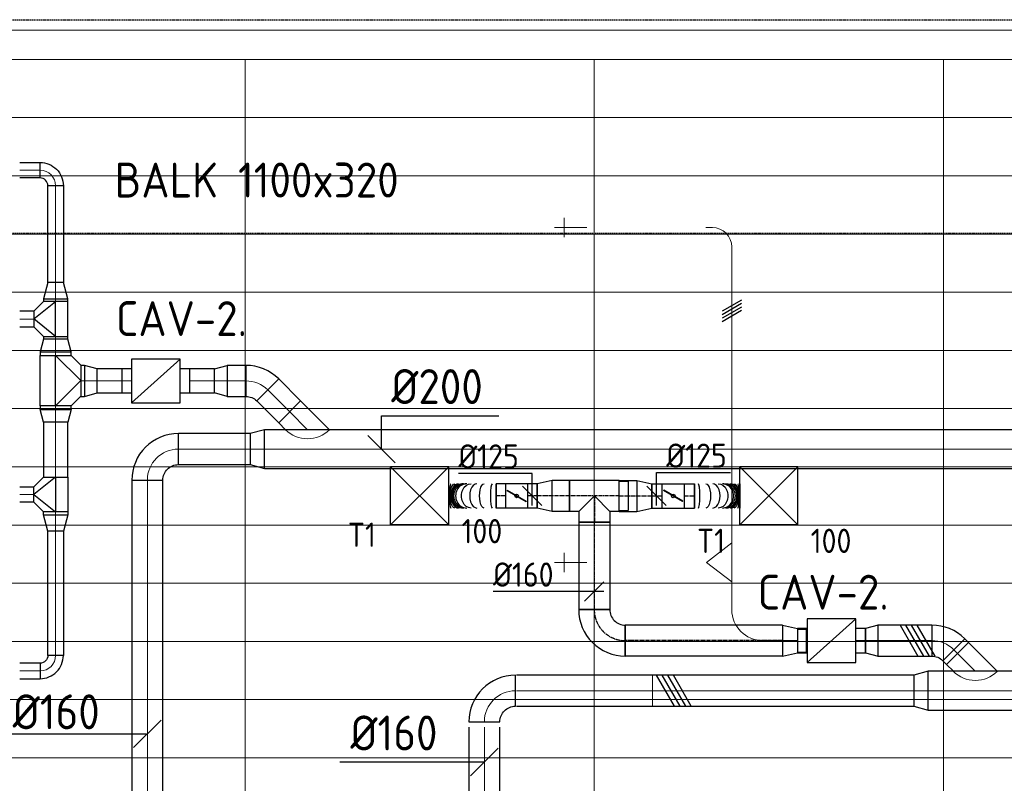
# Model space of a CAD drawing. Header units: millimetres. Extents: x -73785 to 23627, y 5976 to 52620.
# Tile 27 of 56: x -70849 to -65773, y 47615 to 51551. Entities that reach past the tile are written whole.
import ezdxf
from ezdxf.enums import TextEntityAlignment as Align

# ---------------------------------------------------------------- set-up
doc = ezdxf.new("R2010")
doc.units = ezdxf.units.MM
doc.linetypes.add('CENTER2', pattern=[28.575, 19.05, -3.175, 3.175, -3.175])
doc.linetypes.add('HIDDEN', pattern=[9.525, 6.35, -3.175])
for name, color, linetype in [('4plfd', 254, 'Continuous'), ('BALKEN', 7, 'Continuous'), ('WL570---_RETOUR', 100, 'Continuous'), ('WL570---_TOEVOER', 200, 'Continuous'), ('WL570---_TOEVOER_HL', 1, 'Continuous'), ('WL570---_TOEVOER_RST', 200, 'Continuous'), ('WL570---_TOEVOER_RST_HL', 1, 'Continuous'), ('WM570---_RETOUR', 2, 'Continuous'), ('WM570---_TOEVOER', 2, 'Continuous'), ('WM570---_TOEVOER_PR', 2, 'Continuous'), ('WM570---_TOEVOER_RST_PR', 1, 'Continuous')]:
    doc.layers.add(name, color=color, linetype=linetype)
for name, color, linetype, lineweight in [('WL570---_BESTAAND-HARTLIJN', 161, 'Continuous', 0), ('WL570---_BESTAAND-RETOUR', 140, 'Continuous', 0), ('WL570---_BESTAAND-ROOSTER', 161, 'Continuous', 0), ('WL570---_BESTAAND-TOEVOER', 180, 'Continuous', 0), ('WL570---_DEMONTEREN', 10, 'Continuous', 0)]:
    doc.layers.add(name, color=color, linetype=linetype, lineweight=lineweight)
doc.layers.get('WL570---_DEMONTEREN').off()
doc.styles.add('BURO-025', font='ISO96.shx', dxfattribs={"height": 2.5})
doc.styles.add('ISO', font='ISO', dxfattribs={"height": 162})
doc.styles.add('MAATVOERING', font='ISO')

# ---------------------------------------------------------------- blocks, each defined once
blk = doc.blocks.new('Groep-44')
at = {"color": 8, "linetype": 'Continuous', "lineweight": 13}
for p, q in [((-73154.9, 49899.1), (-11882.7, 49899.1)), ((-73154.9, 49599.1), (-11882.7, 49599.1)), ((-73154.9, 49299.1), (-11882.7, 49299.1)), ((-73154.9, 48999.1), (-11882.7, 48999.1)), ((-73154.9, 48699.1), (-11882.7, 48699.1)), ((-73154.9, 48399.1), (-11882.7, 48399.1)), ((-73154.9, 48399.1), (-11882.7, 48399.1)), ((-73154.9, 48099.1), (-11882.7, 48099.1)), ((-73154.9, 47799.1), (-11882.7, 47799.1)), ((-73154.9, 47499.1), (-11882.7, 47499.1)), ((-73154.9, 47199.1), (-11882.7, 47199.1)), ((-73154.9, 46899.1), (-11882.7, 46899.1)), ((-73154.9, 46599.1), (-11882.7, 46599.1))]:
    blk.add_line(p, q, dxfattribs=at)
blk = doc.blocks.new('Groep-50')
at = {"color": 8, "linetype": 'Continuous', "lineweight": 13}
for p, q in [((-73304.9, 50349.1), (-4004.9, 50349.1)), ((-73154.9, 50199.1), (-4154.9, 50199.1)), ((-71054.9, 50199.1), (-71054.9, 42999.1)), ((-69254.9, 50199.1), (-69254.9, 42999.1)), ((-67454.9, 50199.1), (-67454.9, 42999.1))]:
    blk.add_line(p, q, dxfattribs=at)
at = {"color": 8}
blk.add_blockref('Groep-44', (0, 0), dxfattribs=at)
blk = doc.blocks.new('Block plafond 2e verd')
at = {"layer": '4plfd'}
blk.add_blockref('Groep-50', (73180, -19000), dxfattribs=at)
blk = doc.blocks.new('KARO')
for p, q in [((1, 0.5), (0, 0.5)), ((0, -0.5), (1, -0.5))]:
    blk.add_line(p, q)
at = {"invisible_edges": 15}
blk.add_3dface([(0, 0.5), (0, -0.5), (1, -0.5), (1, 0.5)], dxfattribs=at)
at = {"layer": 'WL570---_BESTAAND-HARTLIJN'}
blk.add_line((0, 0), (1, 0), dxfattribs=at)
blk = doc.blocks.new('VBX1251250012525000')
blk.add_lwpolyline([(50, -112.5), (300, -112.5), (300, 112.5), (50, 112.5)], close=True)
for points in [[(50, 62.5), (0, 62.5), (0, -62.5), (50, -62.5)], [(300, -62.5), (350, -62.5), (350, 62.5), (300, 62.5)]]:
    blk.add_lwpolyline(points)
at = {"layer": 'WL570---_BESTAAND-HARTLIJN'}
blk.add_line((300, 0), (350, 0), dxfattribs=at)
at = {"layer": 'WL570---_BESTAAND-TOEVOER'}
blk.add_line((50, -112.5), (300, 112.5), dxfattribs=at)
blk = doc.blocks.new('OBO16000090H')
blk.add_lwpolyline([(80, -160, 0.414214), (-160, 80), (-160, -80, -0.414214), (-80, -160)], format="xyb", close=True)
at = {"invisible_edges": 15}
for points in [[(-146.1, -81.2), (-118.3, 76.4), (-160, 80), (-160, -80)], [(-132.6, -84.8), (-77.9, 65.5), (-118.3, 76.4), (-146.1, -81.2)], [(-120, -90.7), (-40, 47.8), (-77.9, 65.5), (-132.6, -84.8)], [(-108.6, -98.7), (-5.7, 23.9), (-40, 47.8), (-120, -90.7)], [(-98.7, -108.6), (23.9, -5.7), (-5.7, 23.9), (-108.6, -98.7)], [(-90.7, -120), (47.8, -40), (23.9, -5.7), (-98.7, -108.6)], [(-84.8, -132.6), (65.5, -77.9), (47.8, -40), (-90.7, -120)], [(-81.2, -146.1), (76.4, -118.3), (65.5, -77.9), (-84.8, -132.6)], [(-80, -160), (80, -160), (76.4, -118.3), (-81.2, -146.1)]]:
    blk.add_3dface(points, dxfattribs=at)
at = {"layer": 'WL570---_BESTAAND-HARTLIJN'}
blk.add_arc((-160, -160), 160, 0, 90, dxfattribs=at)
blk = doc.blocks.new('MVLINE')
blk.add_line((35.4, -35.4), (-35.4, 35.4))
blk = doc.blocks.new('OBO8000090H')
blk.add_lwpolyline([(40, -80, 0.414214), (-80, 40), (-80, -40, -0.414214), (-40, -80)], format="xyb", close=True)
at = {"invisible_edges": 15}
for points in [[(-73.1, -40.6), (-59.2, 38.2), (-80, 40), (-80, -40)], [(-66.3, -42.4), (-39, 32.8), (-59.2, 38.2), (-73.1, -40.6)], [(-60, -45.4), (-20, 23.9), (-39, 32.8), (-66.3, -42.4)], [(-54.3, -49.4), (-2.9, 11.9), (-20, 23.9), (-60, -45.4)], [(-49.4, -54.3), (11.9, -2.9), (-2.9, 11.9), (-54.3, -49.4)], [(-45.4, -60), (23.9, -20), (11.9, -2.9), (-49.4, -54.3)], [(-42.4, -66.3), (32.8, -39), (23.9, -20), (-45.4, -60)], [(-40.6, -73.1), (38.2, -59.2), (32.8, -39), (-42.4, -66.3)], [(-40, -80), (40, -80), (38.2, -59.2), (-40.6, -73.1)]]:
    blk.add_3dface(points, dxfattribs=at)
at = {"layer": 'WL570---_BESTAAND-HARTLIJN'}
blk.add_arc((-80, -80), 80, 0, 90, dxfattribs=at)
blk = doc.blocks.new('OSV1601250650G')
blk.add_lwpolyline([(0, -80), (65.3, -62.5), (65.3, 62.5), (0, 80)], close=True)
at = {"layer": 'WL570---_BESTAAND-HARTLIJN'}
blk.add_line((0, 0), (65.3, 0), dxfattribs=at)
blk = doc.blocks.new('OTS16016016000H')
at = {"layer": 'WL570---_RETOUR'}
blk.add_line((-130, 0), (130, 0), dxfattribs=at)
blk.add_lwpolyline([(-130, -80), (130, -80), (130, 80), (80, 130), (-80, 130), (-130, 80)], close=True, dxfattribs=at)
blk.add_lwpolyline([(-130, 0), (0, 130), (130, 0)], dxfattribs=at)
blk = doc.blocks.new('OSV125800830G')
blk.add_lwpolyline([(0, -62.5), (84, -40), (84, 40), (0, 62.5)], close=True)
at = {"layer": 'WL570---_BESTAAND-HARTLIJN'}
blk.add_line((0, 0), (84, 0), dxfattribs=at)
blk = doc.blocks.new('OTS1251258000H')
at = {"layer": 'WL570---_RETOUR'}
blk.add_line((-90, 0), (90, 0), dxfattribs=at)
blk.add_lwpolyline([(-90, -62.5), (90, -62.5), (90, 62.5), (40, 112.5), (-40, 112.5), (-90, 62.5)], close=True, dxfattribs=at)
blk.add_lwpolyline([(-90, 0), (0, 112.5), (90, 0)], dxfattribs=at)
blk = doc.blocks.new('OSV2001600740G')
blk.add_lwpolyline([(0, -100), (74.6, -80), (74.6, 80), (0, 100)], close=True)
at = {"layer": 'WL570---_BESTAAND-HARTLIJN'}
blk.add_line((0, 0), (74.6, 0), dxfattribs=at)
blk = doc.blocks.new('OBO16000045H')
blk.add_lwpolyline([(80, -66.3, 0.198912), (9.7, 103.4), (-103.4, -9.7, -0.198912), (-80, -66.3)], format="xyb", close=True)
at = {"invisible_edges": 15}
for points in [[(-98.7, -14.9), (23.9, 88), (9.7, 103.4), (-103.4, -9.7)], [(-94.5, -20.4), (36.6, 71.4), (23.9, 88), (-98.7, -14.9)], [(-90.7, -26.3), (47.8, 53.7), (36.6, 71.4), (-94.5, -20.4)], [(-87.5, -32.5), (57.5, 35.2), (47.8, 53.7), (-90.7, -26.3)], [(-84.8, -38.9), (65.5, 15.8), (57.5, 35.2), (-87.5, -32.5)], [(-82.7, -45.6), (71.8, -4.2), (65.5, 15.8), (-84.8, -38.9)], [(-81.2, -52.4), (76.4, -24.6), (71.8, -4.2), (-82.7, -45.6)], [(-80.3, -59.3), (79.1, -45.4), (76.4, -24.6), (-81.2, -52.4)], [(-80, -66.3), (80, -66.3), (79.1, -45.4), (-80.3, -59.3)]]:
    blk.add_3dface(points, dxfattribs=at)
at = {"layer": 'WL570---_BESTAAND-HARTLIJN'}
blk.add_arc((-160, -66.3), 160, 0, 45, dxfattribs=at)
blk = doc.blocks.new('OZA2000160045L')
blk.add_lwpolyline([(-113.1, 0), (-148.5, 35.4), (-35.4, 148.5), (113.1, 0)])
at = {"layer": 'WL570---_BESTAAND-HARTLIJN'}
blk.add_line((0, 0), (-91.9, 91.9), dxfattribs=at)
at = {"layer": 'WL570---_BESTAAND-TOEVOER'}
blk.add_arc((0, 113.1), 160, 225, 315, dxfattribs=at)
blk = doc.blocks.new('OBO10000090H')
blk.add_lwpolyline([(50, -100, 0.414214), (-100, 50), (-100, -50, -0.414214), (-50, -100)], format="xyb", close=True)
at = {"invisible_edges": 15}
for points in [[(-91.3, -50.8), (-74, 47.7), (-100, 50), (-100, -50)], [(-82.9, -53), (-48.7, 41), (-74, 47.7), (-91.3, -50.8)], [(-75, -56.7), (-25, 29.9), (-48.7, 41), (-82.9, -53)], [(-67.9, -61.7), (-3.6, 14.9), (-25, 29.9), (-75, -56.7)], [(-61.7, -67.9), (14.9, -3.6), (-3.6, 14.9), (-67.9, -61.7)], [(-56.7, -75), (29.9, -25), (14.9, -3.6), (-61.7, -67.9)], [(-53, -82.9), (41, -48.7), (29.9, -25), (-56.7, -75)], [(-50.8, -91.3), (47.7, -74), (41, -48.7), (-53, -82.9)], [(-50, -100), (50, -100), (47.7, -74), (-50.8, -91.3)]]:
    blk.add_3dface(points, dxfattribs=at)
at = {"layer": 'WL570---_BESTAAND-HARTLIJN'}
blk.add_arc((-100, -100), 100, 0, 90, dxfattribs=at)
blk = doc.blocks.new('OBO10000090ZE')
blk.add_lwpolyline([(-50, 0), (50, 0), (50, 100, 1), (-50, 100)], format="xyb", close=True)
at = {"layer": 'WL570---_BESTAAND-HARTLIJN'}
for points in [[(0, 0), (0, 150)], [(-50, 100), (50, 100)]]:
    blk.add_lwpolyline(points, dxfattribs=at)
blk = doc.blocks.new('OTS16016010000H')
blk.add_lwpolyline([(-100, -80), (100, -80), (100, 80), (50, 130), (-50, 130), (-100, 80)], close=True)
at = {"layer": 'WL570---_BESTAAND-HARTLIJN'}
blk.add_line((-100, 0), (100, 0), dxfattribs=at)
at = {"layer": 'WL570---_BESTAAND-RETOUR'}
blk.add_lwpolyline([(-100, 0), (0, 130), (100, 0)], dxfattribs=at)
blk = doc.blocks.new('OSV16010001110G')
blk.add_lwpolyline([(0, -80), (112, -50), (112, 50), (0, 80)], close=True)
at = {"layer": 'WL570---_BESTAAND-HARTLIJN'}
blk.add_line((0, 0), (112, 0), dxfattribs=at)
blk = doc.blocks.new('UISO')
at = {"layer": 'WL570---_TOEVOER'}
for p, q in [((0, 0.36), (1, 0.937)), ((0, 0.18), (1, 0.757)), ((0, 0), (1, 0.577)), ((0, -0.18), (1, 0.397))]:
    blk.add_line(p, q, dxfattribs=at)
blk = doc.blocks.new('*U340')
at = {"color": 0, "ltscale": 10}
for p, q in [((150, 150, -2500), (-150, 150, -2500)), ((-150, -150, -2500), (-150, 150, -2500)), ((150, -150, -2500), (-150, 150, -2500)), ((-150, -150, -2500), (150, 150, -2500)), ((150, -150, -2500), (150, 150, -2500)), ((150, -150, -2500), (-150, -150, -2500))]:
    blk.add_line(p, q, dxfattribs=at)
at = {"layer": 'WL570---_TOEVOER_RST_HL', "linetype": 'CENTER2'}
blk.add_circle((0, 0, -2500), 0.075, dxfattribs=at)
at = {"layer": 'WL570---_TOEVOER_RST', "color": 2, "style": 'BURO-025'}
for tag in ['MC', 'Q']:
    blk.add_attdef(tag, text='', height=125, dxfattribs=at).set_placement((0, 0), align=Align.MIDDLE)
at = {"layer": 'WM570---_TOEVOER_RST_PR', "color": 2, "style": 'BURO-025'}
blk.add_attdef('POSNR', text='', height=125, dxfattribs=at).set_placement((0, 0), align=Align.MIDDLE)
blk = doc.blocks.new('*U341')
at = {"color": 0, "ltscale": 10}
for p, q in [((0, 80, -2700), (451.2, 80, -2700)), ((0, -80, -2700), (0, 76.8, -2700)), ((451.2, 80, -2700), (451.2, -80, -2700)), ((0, -80, -2700), (451.2, -80, -2700))]:
    blk.add_line(p, q, dxfattribs=at)
at = {"layer": 'WL570---_TOEVOER_HL', "linetype": 'CENTER2'}
blk.add_line((0, 0, -2700), (451.2, 0, -2700), dxfattribs=at)
at = {"layer": 'WM570---_TOEVOER_PR', "color": 2, "style": 'BURO-025'}
blk.add_attdef('POSNR', text='', height=2.5, dxfattribs=at).set_placement((0, 0), align=Align.MIDDLE)
blk = doc.blocks.new('*U342')
at = {"color": 0, "ltscale": 10}
for p, q in [((-80, 80, -2700), (-80, 134.9, -2700)), ((-80, 134.9, -2700), (76, 134.9, -2700)), ((80, 80, -2700), (80, 134.9, -2700)), ((-128.3, 76, -2700), (-175, 76, -2700)), ((-175, -76, -2700), (-175, 76, -2700)), ((-128.3, 80, -2700), (-80, 80, -2700)), ((-128.3, 80, -2700), (-128.3, -80, -2700)), ((-80, 80, -2700), (0, 0, -2700)), ((80, 80, -2700), (0, 0, -2700)), ((80, 80, -2700), (128.3, 80, -2700)), ((128.3, 80, -2700), (128.3, -80, -2700)), ((-128.3, -76, -2700), (-175, -76, -2700)), ((-128.3, -80, -2700), (128.3, -80, -2700))]:
    blk.add_line(p, q, dxfattribs=at)
at = {"layer": 'WL570---_TOEVOER_HL', "linetype": 'CENTER2'}
for p, q in [((0, 0, -2700), (0, 134.9, -2700)), ((-128.3, 0, -2700), (128.3, 0, -2700))]:
    blk.add_line(p, q, dxfattribs=at)
at = {"layer": 'WM570---_TOEVOER_PR', "color": 2, "style": 'BURO-025'}
blk.add_attdef('POSNR', text='', height=2.5, dxfattribs=at).set_placement((0, 0), align=Align.MIDDLE)
blk = doc.blocks.new('*U343')
at = {"color": 0, "ltscale": 10}
for p, q in [((0, 80, -2700), (88.9, 80, -2700)), ((0, -80, -2700), (0, 80, -2700)), ((88.9, 80, -2700), (88.9, -80, -2700)), ((0, -80, -2700), (88.9, -80, -2700))]:
    blk.add_line(p, q, dxfattribs=at)
at = {"layer": 'WL570---_TOEVOER_HL', "linetype": 'CENTER2'}
blk.add_line((0, 0, -2700), (88.9, 0, -2700), dxfattribs=at)
at = {"layer": 'WM570---_TOEVOER_PR', "color": 2, "style": 'BURO-025'}
blk.add_attdef('POSNR', text='', height=2.5, dxfattribs=at).set_placement((0, 0), align=Align.MIDDLE)
blk = doc.blocks.new('*U344')
at = {"color": 0, "ltscale": 10}
for p, q in [((0, 80, -2700), (78.2, 62.5, -2700)), ((0, 80, -2700), (0, -80, -2700)), ((78.2, 62.5, -2700), (78.2, -62.5, -2700)), ((0, -80, -2700), (78.2, -62.5, -2700))]:
    blk.add_line(p, q, dxfattribs=at)
at = {"layer": 'WL570---_TOEVOER_HL', "linetype": 'CENTER2'}
blk.add_line((0, 0, -2700), (78.2, 0, -2700), dxfattribs=at)
for centre in [(0, 0, -2700), (78.2, 0, -2700)]:
    blk.add_circle(centre, 0.075, dxfattribs=at)
at = {"layer": 'WM570---_TOEVOER_PR', "color": 2, "style": 'BURO-025'}
blk.add_attdef('POSNR', text='', height=2.5, dxfattribs=at).set_placement((0, 0), align=Align.MIDDLE)
blk = doc.blocks.new('*U345')
at = {"color": 0, "ltscale": 10}
for p, q in [((0, 62.5, -2700), (48.9, 62.5, -2700)), ((0, -62.5, -2700), (0, 62.5, -2700)), ((0, -62.5, -2700), (48.9, -62.5, -2700))]:
    blk.add_line(p, q, dxfattribs=at)
at = {"layer": 'WL570---_TOEVOER_HL', "linetype": 'CENTER2'}
blk.add_line((0, 0, -2700), (48.9, 0, -2700), dxfattribs=at)
at = {"layer": 'WM570---_TOEVOER_PR', "color": 2, "style": 'BURO-025'}
blk.add_attdef('POSNR', text='', height=2.5, dxfattribs=at).set_placement((0, 0), align=Align.MIDDLE)
blk = doc.blocks.new('*U346')
at = {"ltscale": 10}
for p, q in [((-56.4, 62.5, -2700), (56.5, 62.5, -2700)), ((-56.4, -62.5, -2700), (-56.4, 62.5, -2700)), ((56.5, 62.5, -2700), (56.5, -62.5, -2700)), ((-49.4, 27.3, -2700), (-48.4, 29.1, -2700)), ((48.4, -29.1, -2700), (-49.4, 27.3, -2700)), ((49.4, -27.3, -2700), (-48.4, 29.1, -2700)), ((48.4, -29.1, -2700), (49.4, -27.3, -2700)), ((-56.4, -62.5, -2700), (56.5, -62.5, -2700))]:
    blk.add_line(p, q, dxfattribs=at)
blk.add_circle((0, 0, -2700), 9.41, dxfattribs=at)
at = {"layer": 'WL570---_TOEVOER', "color": 2, "style": 'BURO-025'}
blk.add_attdef('I', text='', height=2.5, dxfattribs=at).set_placement((0, 0), align=Align.MIDDLE)
at = {"layer": 'WM570---_TOEVOER_PR', "color": 2, "style": 'BURO-025'}
blk.add_attdef('POSNR', text='', height=2.5, dxfattribs=at).set_placement((0, 0), align=Align.MIDDLE)
blk = doc.blocks.new('*U347')
at = {"color": 0, "ltscale": 10}
for p, q in [((-80, 160, -2700), (80, 160, -2700)), ((-160, -80, -2700), (-160, 80, -2700))]:
    blk.add_line(p, q, dxfattribs=at)
for radius in [80, 240]:
    blk.add_arc((-160, 160, -2700), radius, 270, 0, dxfattribs=at)
at = {"layer": 'WL570---_TOEVOER_HL', "linetype": 'CENTER2'}
blk.add_arc((-160, 160, -2700), 160, 270, 0, dxfattribs=at)
at = {"layer": 'WM570---_TOEVOER_PR', "color": 2, "style": 'BURO-025'}
blk.add_attdef('POSNR', text='', height=2.5, dxfattribs=at).set_placement((0, 0), align=Align.MIDDLE)
blk = doc.blocks.new('*U348')
at = {"color": 0, "ltscale": 10}
for p, q in [((0, 80, -2700), (809.8, 80, -2700)), ((0, -80, -2700), (0, 80, -2700)), ((809.8, 80, -2700), (809.8, -80, -2700)), ((0, -80, -2700), (809.8, -80, -2700))]:
    blk.add_line(p, q, dxfattribs=at)
at = {"layer": 'WL570---_TOEVOER_HL', "linetype": 'CENTER2'}
blk.add_line((0, 0, -2700), (809.8, 0, -2700), dxfattribs=at)
at = {"layer": 'WM570---_TOEVOER_PR', "color": 2, "style": 'BURO-025'}
blk.add_attdef('POSNR', text='', height=2.5, dxfattribs=at).set_placement((0, 0), align=Align.MIDDLE)
blk = doc.blocks.new('*U349')
at = {"color": 0, "ltscale": 10}
for p, q in [((0, 80, -2700), (78.2, 62.5, -2700)), ((0, 80, -2700), (0, -80, -2700)), ((78.2, 62.5, -2700), (78.2, -62.5, -2700)), ((78.2, 59.375, -2700), (122.5, 59.375, -2700)), ((122.5, 59.375, -2700), (122.5, -59.375, -2700)), ((122.5, 59.375, -2700), (122.5, -59.375, -2700)), ((0, -80, -2700), (78.2, -62.5, -2700)), ((78.2, -59.375, -2700), (122.5, -59.375, -2700))]:
    blk.add_line(p, q, dxfattribs=at)
at = {"layer": 'WL570---_TOEVOER_HL', "linetype": 'CENTER2'}
blk.add_line((0, 0, -2700), (78.2, 0, -2700), dxfattribs=at)
for centre in [(0, 0, -2700), (78.2, 0, -2700)]:
    blk.add_circle(centre, 0.075, dxfattribs=at)
at = {"layer": 'WM570---_TOEVOER_PR', "color": 2, "style": 'BURO-025'}
blk.add_attdef('POSNR', text='', height=2.5, dxfattribs=at).set_placement((0, 0), align=Align.MIDDLE)
blk = doc.blocks.new('*U350')
at = {"color": 0, "ltscale": 10}
for p, q in [((0, 62.5, -2700), (48.9, 62.5, -2700)), ((48.9, 62.5, -2700), (48.9, -62.5, -2700)), ((0, -62.5, -2700), (48.9, -62.5, -2700))]:
    blk.add_line(p, q, dxfattribs=at)
at = {"layer": 'WL570---_TOEVOER_HL', "linetype": 'CENTER2'}
blk.add_line((0, 0, -2700), (48.9, 0, -2700), dxfattribs=at)
at = {"layer": 'WM570---_TOEVOER_PR', "color": 2, "style": 'BURO-025'}
blk.add_attdef('POSNR', text='', height=2.5, dxfattribs=at).set_placement((0, 0), align=Align.MIDDLE)
blk = doc.blocks.new('*U351')
at = {"color": 0, "ltscale": 10}
for p, q in [((0, -62.5, -2700), (0, 62.5, -2700)), ((244.6, 62.5, -2700), (244.6, -62.5, -2700))]:
    blk.add_line(p, q, dxfattribs=at)
for centre, major_axis, ratio, start_param, end_param in [((21.2, 0, -2700), (0, -62.5), 0.128099, 6.283185, 9.424777), ((99.1, 0, -2700), (0, -62.5), 0.599669, 6.28318, 9.424773), ((151.9, 0, -2700), (0, -62.5), 0.918837, 6.283154, 9.424747), ((168.7, 0, -2700), (0, 62.5), 0.918837, 3.141624, 6.283217), ((195.1, 0, -2700), (0, 62.5), 0.599669, 3.141598, 6.28319), ((234, 0, -2700), (0, 62.5), 0.128099, 3.141593, 6.283186)]:
    blk.add_ellipse(centre, major_axis=major_axis, ratio=ratio, start_param=start_param, end_param=end_param, dxfattribs=at)
at = {"color": 0, "ltscale": 10, "extrusion": (0, 0, -1)}
for centre, major_axis, ratio, start_param, end_param in [((62.2, 0, -2700), (0, 62.5), 0.376026, 6.283183, 9.424776), ((129.7, 0, -2700), (0, 62.5), 0.784587, 6.283174, 9.424767), ((158.1, 0, -2700), (0, 62.5), 0.956294, 0, 3.141593), ((179.8, 0, -2700), (0, -62.5), 0.784587, 3.141604, 6.283196), ((213.5, 0, -2700), (0, -62.5), 0.376026, 3.141595, 6.283188)]:
    blk.add_ellipse(centre, major_axis=major_axis, ratio=ratio, start_param=start_param, end_param=end_param, dxfattribs=at)
at = {"layer": 'WM570---_TOEVOER_PR', "color": 2, "style": 'BURO-025'}
blk.add_attdef('POSNR', text='', height=2.5, dxfattribs=at).set_placement((0, 0), align=Align.MIDDLE)
blk = doc.blocks.new('*U352')
at = {"layer": 'WM570---_TOEVOER', "color": 0, "ltscale": 10}
for p, q in [((50, 0), (-521.3, 0)), ((-50, -50), (50, 50))]:
    blk.add_line(p, q, dxfattribs=at)
at = {"layer": 'WM570---_TOEVOER', "color": 0, "style": 'BURO-025'}
blk.add_text('%%c160', height=125, dxfattribs=at).set_placement((-521.3, 25))
blk = doc.blocks.new('*U353')
at = {"layer": 'WM570---_TOEVOER', "color": 0, "ltscale": 10}
for p, q in [((0, 115.6), (-380.4, 115.6)), ((0, -50), (0, 115.6)), ((50, -50), (-50, 50))]:
    blk.add_line(p, q, dxfattribs=at)
at = {"layer": 'WM570---_TOEVOER', "color": 0, "style": 'BURO-025'}
blk.add_text('%%c125', height=125, dxfattribs=at).set_placement((-380.4, 140.6))
blk = doc.blocks.new('*U372')
at = {"ltscale": 10}
for p, q in [((-56.4, 62.5, -2700), (56.4, 62.5, -2700)), ((-56.4, -62.5, -2700), (-56.4, 62.5, -2700)), ((56.4, 62.5, -2700), (56.4, -62.5, -2700)), ((-49.4, 27.3, -2700), (-48.4, 29.1, -2700)), ((48.4, -29.1, -2700), (-49.4, 27.3, -2700)), ((49.4, -27.3, -2700), (-48.4, 29.1, -2700)), ((48.4, -29.1, -2700), (49.4, -27.3, -2700)), ((-56.4, -62.5, -2700), (56.4, -62.5, -2700))]:
    blk.add_line(p, q, dxfattribs=at)
blk.add_circle((0, 0, -2700), 9.41, dxfattribs=at)
at = {"layer": 'WL570---_TOEVOER', "color": 2, "style": 'BURO-025'}
blk.add_attdef('I', text='', height=125, dxfattribs=at).set_placement((0, 0), align=Align.MIDDLE)
at = {"layer": 'WM570---_TOEVOER_PR', "color": 2, "style": 'BURO-025'}
blk.add_attdef('POSNR', text='', height=125, dxfattribs=at).set_placement((0, 0), align=Align.MIDDLE)
blk = doc.blocks.new('*U373')
at = {"color": 0, "ltscale": 10}
for p, q in [((0, 62.5, -2700), (53.3, 62.5, -2700)), ((0, -62.5, -2700), (0, 62.5, -2700)), ((0, -62.5, -2700), (53.3, -62.5, -2700))]:
    blk.add_line(p, q, dxfattribs=at)
at = {"layer": 'WL570---_TOEVOER_HL', "linetype": 'CENTER2'}
blk.add_line((0, 0, -2700), (53.3, 0, -2700), dxfattribs=at)
at = {"layer": 'WM570---_TOEVOER_PR', "color": 2, "style": 'BURO-025'}
blk.add_attdef('POSNR', text='', height=125, dxfattribs=at).set_placement((0, 0), align=Align.MIDDLE)
blk = doc.blocks.new('*U374')
at = {"color": 0, "ltscale": 10}
for p, q in [((0, 80, -2700), (78.2, 62.5, -2700)), ((0, 80, -2700), (0, -80, -2700)), ((78.2, 62.5, -2700), (78.2, -62.5, -2700)), ((0, -80, -2700), (78.2, -62.5, -2700))]:
    blk.add_line(p, q, dxfattribs=at)
at = {"layer": 'WL570---_TOEVOER_HL', "linetype": 'CENTER2'}
blk.add_line((0, 0, -2700), (78.2, 0, -2700), dxfattribs=at)
for centre in [(0, 0, -2700), (78.2, 0, -2700)]:
    blk.add_circle(centre, 0.075, dxfattribs=at)
at = {"layer": 'WM570---_TOEVOER_PR', "color": 2, "style": 'BURO-025'}
blk.add_attdef('POSNR', text='', height=125, dxfattribs=at).set_placement((0, 0), align=Align.MIDDLE)
blk = doc.blocks.new('*U375')
at = {"color": 0, "ltscale": 10}
for p, q in [((0, 80, -2700), (90.1, 80, -2700)), ((0, -80, -2700), (0, 80, -2700)), ((90.1, 80, -2700), (90.1, -80, -2700)), ((0, -80, -2700), (90.1, -80, -2700))]:
    blk.add_line(p, q, dxfattribs=at)
at = {"layer": 'WL570---_TOEVOER_HL', "linetype": 'CENTER2'}
blk.add_line((0, 0, -2700), (90.1, 0, -2700), dxfattribs=at)
at = {"layer": 'WM570---_TOEVOER_PR', "color": 2, "style": 'BURO-025'}
blk.add_attdef('POSNR', text='', height=125, dxfattribs=at).set_placement((0, 0), align=Align.MIDDLE)
blk = doc.blocks.new('*U376')
at = {"color": 0, "ltscale": 10}
for p, q in [((0, 62.5, -2700), (53.3, 62.5, -2700)), ((53.3, 62.5, -2700), (53.3, -62.5, -2700)), ((0, -62.5, -2700), (53.3, -62.5, -2700))]:
    blk.add_line(p, q, dxfattribs=at)
at = {"layer": 'WL570---_TOEVOER_HL', "linetype": 'CENTER2'}
blk.add_line((0, 0, -2700), (53.3, 0, -2700), dxfattribs=at)
at = {"layer": 'WM570---_TOEVOER_PR', "color": 2, "style": 'BURO-025'}
blk.add_attdef('POSNR', text='', height=125, dxfattribs=at).set_placement((0, 0), align=Align.MIDDLE)
blk = doc.blocks.new('*U377')
at = {"color": 0, "ltscale": 10}
for p, q in [((0, -62.5, -2700), (0, 62.5, -2700)), ((233.2, 62.5, -2700), (233.2, -62.5, -2700))]:
    blk.add_line(p, q, dxfattribs=at)
for centre, major_axis, ratio, start_param, end_param in [((20.1, 0, -2700), (0, -62.5), 0.129437, 6.283185, 9.424777), ((94, 0, -2700), (0, -62.5), 0.60509, 6.28318, 9.424773), ((143.6, 0, -2700), (0, -62.5), 0.923843, 6.283151, 9.424744), ((161.4, 0, -2700), (0, 62.5), 0.923843, 3.141627, 6.283219), ((186.1, 0, -2700), (0, 62.5), 0.60509, 3.141598, 6.28319), ((223.1, 0, -2700), (0, 62.5), 0.129437, 3.141593, 6.283186)]:
    blk.add_ellipse(centre, major_axis=major_axis, ratio=ratio, start_param=start_param, end_param=end_param, dxfattribs=at)
at = {"color": 0, "ltscale": 10, "extrusion": (0, 0, -1)}
for centre, major_axis, ratio, start_param, end_param in [((59, 0, -2700), (0, 62.5), 0.379779, 6.283183, 9.424776), ((122.8, 0, -2700), (0, 62.5), 0.790519, 6.283174, 9.424767), ((149.2, 0, -2700), (0, 62.5), 0.960059, 0, 3.141593), ((171.7, 0, -2700), (0, -62.5), 0.790519, 3.141604, 6.283197), ((203.6, 0, -2700), (0, -62.5), 0.379779, 3.141595, 6.283188)]:
    blk.add_ellipse(centre, major_axis=major_axis, ratio=ratio, start_param=start_param, end_param=end_param, dxfattribs=at)
at = {"layer": 'WM570---_TOEVOER_PR', "color": 2, "style": 'BURO-025'}
blk.add_attdef('POSNR', text='', height=125, dxfattribs=at).set_placement((0, 0), align=Align.MIDDLE)
blk = doc.blocks.new('*U530')
at = {"layer": 'WM570---_TOEVOER', "color": 0, "ltscale": 10}
for p, q in [((0, 119.9), (380.4, 119.9)), ((0, -50), (0, 119.9)), ((50, -50), (-50, 50))]:
    blk.add_line(p, q, dxfattribs=at)
at = {"layer": 'WM570---_TOEVOER', "color": 0, "style": 'BURO-025'}
blk.add_text('%%c125', height=125, dxfattribs=at).set_placement((50, 144.9))

msp = doc.modelspace()

# ---------------------------------------------------------------- linework, layer by layer
at = {"layer": 'BALKEN', "color": 2, "linetype": 'HIDDEN'}
for p, q in [((-71835, 51551.1), (-2746.7, 51551.1)), ((-71835, 50451.1), (-2746.7, 50451.1))]:
    msp.add_line(p, q, dxfattribs=at)
at = {"layer": 'WL570---_BESTAAND-ROOSTER'}
msp.add_line((-67586.3, 48174), (-67586.3, 48012.1), dxfattribs=at)
at = {"layer": 'WM570---_RETOUR'}
for points in [[(-68983.6, 49337.5), (-68983.6, 49509.9), (-68378.4, 49509.9)], [(-71073.9, 47869.9), (-70762.1, 47869.9), (-70195.4, 47869.9)]]:
    msp.add_lwpolyline(points, dxfattribs=at)
at = {"layer": 'WM570---_TOEVOER'}
msp.add_lwpolyline([(-68453.6, 47724.3), (-68645.4, 47724.3), (-69199.2, 47724.3)], dxfattribs=at)

# ---------------------------------------------------------------- block references
at = {"layer": 'WL570---_DEMONTEREN'}
for name, p, rotation in [('OBO10000090ZE', (-67942.2, 50479.7), 90.00000000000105), ('OSV16010001110G', (-67178.3, 48903.5), 90.00000000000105), ('OTS16016010000H', (-67178.3, 48753.7), 90.00000000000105), ('OBO10000090ZE', (-67942.2, 48753.7), 90.00000000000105), ('OBO16000090H', (-67178.3, 48350.3), 180.000000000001)]:
    msp.add_blockref(name, p, dxfattribs=dict(at, rotation=rotation))
at = {"layer": 'WL570---_DEMONTEREN', "yscale": 100, "zscale": 100}
for p, xscale in [((-67942.2, 50479.7), 16.03765465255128), ((-67311.5, 50479.7), 33.23319172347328), ((-67942.2, 48753.7), 16.03765465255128)]:
    msp.add_blockref('KARO', p, dxfattribs=dict(at, xscale=xscale))
at = {"layer": 'WL570---_DEMONTEREN'}
msp.add_blockref('OBO10000090H', (-67178.3, 50479.7), dxfattribs=at)
for name, p, xscale, yscale, zscale, rotation in [('KARO', (-67178.3, 49439.8), 939.9213418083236, 100, 100, 90), ('UISO', (-67128.3, 50087.9), 100, 100, 100, 180), ('KARO', (-67178.3, 49439.8), 204.9835403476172, 100, 100, 270.000000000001), ('KARO', (-67178.3, 49015.5), 219.3090332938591, 100, 100, 90.00000000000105), ('KARO', (-67178.3, 48853.7), 49.85037388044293, 160, 160, 90.00000000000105), ('KARO', (-67178.3, 48653.7), 143.0032970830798, 160, 160, 270.000000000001), ('KARO', (-66904.5, 48350.3), 113.8012122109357, 160, 160, 180.000000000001)]:
    msp.add_blockref(name, p, dxfattribs=dict(at, xscale=xscale, yscale=yscale, zscale=zscale, rotation=rotation))
at = {"layer": 'WL570---_DEMONTEREN', "xscale": -1, "rotation": 180}
msp.add_blockref('OSV1601250650G', (-66904.5, 48350.3), dxfattribs=at)
at = {"layer": 'WL570---_RETOUR'}
for p, xscale, yscale, zscale, rotation in [((-70848.8, 50775.1), -104.6717615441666, 80, 80, 180), ((-70664.1, 50695.1), -498.312785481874, 80, 80, 90), ((-70664.1, 50098.3), 14.56646699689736, 125, 125, 90), ((-70664.1, 49918.3), 14.38825575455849, 125, 125, 270), ((-70664.1, 49839.1), 18.61592130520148, 160, 160, 269.9999999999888), ((-70322.6, 49689.3), 126.9871434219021, 125, 125, 180), ((-69683.5, 49689.3), 95.50400958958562, 160, 160, 180.0000000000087), ((-69570.3, 49642.5), 159.8359254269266, 160, 160, 314.9999999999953), ((-70664.1, 49541.5), 18.89721792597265, 160, 160, 90), ((-70664.1, 49193.6), 283.3969514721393, 125, 125, 90), ((-70848.8, 49103.9), -72.22950757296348, 80, 80, 180), ((-70191, 49177.5), 2006.212791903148, 160, 160, 269.9999999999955), ((-70664.1, 49013.6), -14.56646699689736, 125, 125, 90), ((-70664.1, 48273.3), -641.4805336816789, 80, 80, 270)]:
    msp.add_blockref('KARO', p, dxfattribs=dict(at, xscale=xscale, yscale=yscale, zscale=zscale, rotation=rotation))
at = {"layer": 'WL570---_RETOUR', "xscale": -1}
for name, p, rotation in [('OBO8000090H', (-70664.1, 50775.1), 270), ('OTS16016016000H', (-70664.1, 49690.4), 270), ('OSV1601250650G', (-69779.1, 49689.3), 359.9999999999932), ('OSV1601250650G', (-70664.1, 49541.5), 90), ('OTS1251258000H', (-70664.1, 49103.6), 90), ('OSV125800830G', (-70664.1, 48999.1), 90)]:
    msp.add_blockref(name, p, dxfattribs=dict(at, rotation=rotation))
at = {"layer": 'WL570---_RETOUR'}
for name, p, rotation in [('OSV125800830G', (-70664.1, 50112.8), 90), ('OTS1251258000H', (-70664.1, 50008.3), 90), ('OSV1601250650G', (-70664.1, 49839.1), 90), ('VBX1251250012525000', (-69972.3, 49689.3), 179.9999999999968), ('OBO16000045H', (-69617.2, 49689.3), 44.99999999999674), ('OBO16000090H', (-70191, 49337.5), 89.99999999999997), ('OSV2001600740G', (-69586.8, 49337.5), 180), ('OBO8000090H', (-70664.1, 48194), 270)]:
    msp.add_blockref(name, p, dxfattribs=dict(at, rotation=rotation))
for p, xscale, yscale, zscale in [((-70848.8, 50008), 72.22950757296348, 80, 80), ((-70534.1, 49689.3), 18.66941092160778, 160, 160), ((-69971.9, 49689.3), 127.6388484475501, 125, 125), ((-70031, 49337.5), 369.6542362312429, 160, 160), ((-69586.8, 49337.5), 4799.378161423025, 200, 200), ((-70848.8, 48194), 104.6717615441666, 80, 80)]:
    msp.add_blockref('KARO', p, dxfattribs=dict(at, xscale=xscale, yscale=yscale, zscale=zscale))
for name, p in [('OSV1601250650G', (-70515.4, 49689.3)), ('OZA2000160045L', (-69365.4, 49437.5))]:
    msp.add_blockref(name, p, dxfattribs=at)
at = {"layer": 'WL570---_TOEVOER'}
ref = msp.add_blockref('*U340', (-68787.3, 49096.4, 2500), dxfattribs=at)
ref.add_attrib('Q', '100', (-68571.4, 48852.1), dxfattribs={"layer": 'WL570---_TOEVOER_RST', "color": 2, "height": 125, "style": 'BURO-025'})
ref.add_attrib('MC', 'T1', (-69157.4, 48833.7), dxfattribs={"layer": 'WL570---_TOEVOER_RST', "color": 2, "height": 125, "style": 'BURO-025'})
ref = msp.add_blockref('*U340', (-66987.3, 49096.4, 2500), dxfattribs=at)
ref.add_attrib('Q', '100', (-66771.4, 48802.1), dxfattribs={"layer": 'WL570---_TOEVOER_RST', "color": 2, "height": 125, "style": 'BURO-025'})
ref.add_attrib('MC', 'T1', (-67357.4, 48802.1), dxfattribs={"layer": 'WL570---_TOEVOER_RST', "color": 2, "height": 125, "style": 'BURO-025'})
for name, p, rotation in [('*U351', (-68392.7, 49096.4, 2700), 180), ('*U350', (-68343.7, 49096.4, 2700), 180), ('*U346', (-68287.3, 49096.4, 2700), 180), ('*U345', (-68181.9, 49096.4, 2700), 180), ('*U344', (-68103.7, 49096.4, 2700), 180), ('*U343', (-68014.8, 49096.4, 2700), 180), ('*U342', (-67886.5, 49096.4, 2700), 180), ('*U341', (-67887.3, 48961.5, 2700), 270), ('*U347', (-67887.3, 48350.3, 2700), 270), ('OBO16000045H', (-66080.9, 48350.3), 44.99999999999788), ('*U348', (-66917.5, 48350.3, 2700), 180), ('OSV1601250650G', (-66424, 48350.3), 180.000000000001), ('OBO16000090H', (-68453.6, 48092), 90.00000000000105), ('OSV2001600740G', (-66165.3, 48092), 180.000000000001)]:
    msp.add_blockref(name, p, dxfattribs=dict(at, rotation=rotation))
for name, p in [('*U375', (-67758.2, 49096.4, 2700)), ('*U374', (-67668.1, 49096.4, 2700)), ('*U373', (-67589.9, 49096.4, 2700)), ('*U372', (-67480.2, 49096.4, 2700)), ('*U376', (-67423.7, 49096.4, 2700)), ('*U377', (-67370.4, 49096.4, 2700)), ('*U349', (-66917.5, 48350.3, 2700)), ('VBX1251250012525000', (-66839.2, 48350.3)), ('OZA2000160045L', (-65922.6, 48192))]:
    msp.add_blockref(name, p, dxfattribs=at)
for name, p, xscale, yscale, zscale, rotation in [('KARO', (-66147.2, 48350.3), 277.2463788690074, 160, 160, 180.000000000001), ('UISO', (-66281.9, 48430.3), 160, 160, 160, 270), ('KARO', (-66014.6, 48284), 27.52691832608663, 160, 160, 135.000000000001), ('UISO', (-67415.7, 48012), 160, 160, 160, 90), ('KARO', (-63652.7, 48092), 2512.586514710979, 200, 200, 180), ('KARO', (-68453.6, 47575.6), 329.2489336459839, 160, 160, 90.00000000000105)]:
    msp.add_blockref(name, p, dxfattribs=dict(at, xscale=xscale, yscale=yscale, zscale=zscale, rotation=rotation))
at = {"layer": 'WL570---_TOEVOER', "xscale": 2047.457541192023, "yscale": 160, "zscale": 160}
msp.add_blockref('KARO', (-68287.4, 48092), dxfattribs=at)
at = {"layer": 'WM570---_RETOUR'}
msp.add_blockref('Block plafond 2e verd', (-71812.3, 20147.2), dxfattribs=at)
at = {"layer": 'WM570---_RETOUR', "xscale": 2, "yscale": 2, "zscale": 2}
msp.add_blockref('MVLINE', (-68983.6, 49337.5), dxfattribs=at)
at = {"layer": 'WM570---_RETOUR', "xscale": 2, "yscale": 2, "zscale": 2, "rotation": 89.99999999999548}
msp.add_blockref('MVLINE', (-70191, 47869.9), dxfattribs=at)
at = {"layer": 'WM570---_TOEVOER'}
for name, p in [('*U353', (-68207.2, 49096.4, 2700)), ('*U530', (-67565.6, 49096.4, 2700)), ('*U352', (-67887.3, 48603.2, 2700))]:
    msp.add_blockref(name, p, dxfattribs=at)
at = {"layer": 'WM570---_TOEVOER', "xscale": 2, "yscale": 2, "zscale": 2, "rotation": 90.00000000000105}
msp.add_blockref('MVLINE', (-68453.6, 47724.3), dxfattribs=at)

# ---------------------------------------------------------------- texts
at = {"layer": 'BALKEN', "color": 2, "linetype": 'HIDDEN', "style": 'ISO'}
msp.add_text('BALK 1100x320', height=180, dxfattribs=at).set_placement((-70359.7, 50634.5))
at = {"layer": 'WM570---_RETOUR', "style": 'MAATVOERING'}
for s, p in [('CAV-2.', (-70353.2, 49920.3)), ('%%c200', (-68933.6, 49569.9)), ('%%c160', (-70885.3, 47893.2))]:
    msp.add_text(s, height=180, dxfattribs=at).set_placement(p)
at = {"layer": 'WM570---_TOEVOER', "style": 'MAATVOERING'}
msp.add_text('CAV-2.', height=180, dxfattribs=at).set_placement((-67044.9, 48510))
msp.add_text('%%c160', height=180, dxfattribs=at).set_placement((-68695.4, 47784.3), align=Align.RIGHT)

doc.saveas('drawing.dxf')
